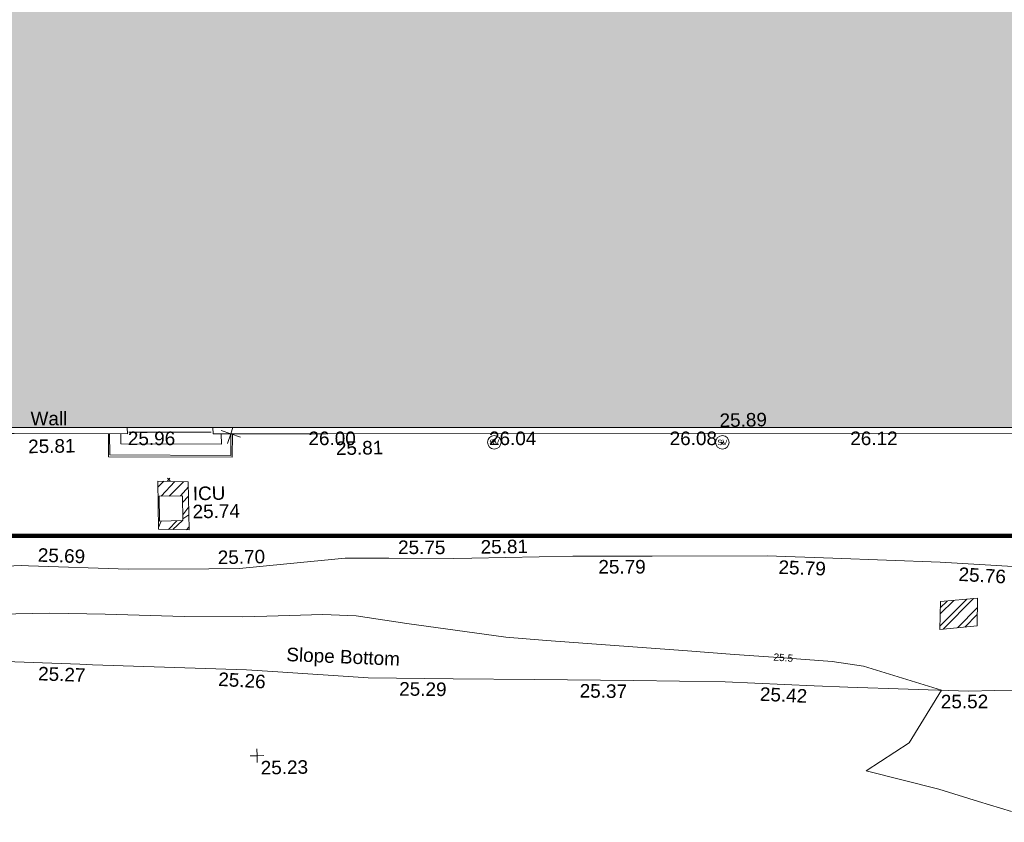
# Model space of a CAD drawing. Header units: millimetres. Extents: x -290717 to 520720, y -88450 to 287762.
# Tile 57 of 197: x -183460 to -156196, y 37702 to 59927. Entities that reach past the tile are written whole.
import ezdxf

# ---------------------------------------------------------------- set-up
doc = ezdxf.new("R2010")
doc.units = ezdxf.units.MM
doc.linetypes.add('IMPORT-HIDDEN2 _3_', pattern=[4762.5, 3175, -1587.5])
doc.linetypes.add('IMPORT-UG_ELEC_STREET LIGHTING_QLB2 _2_', pattern=[2700, 1500, -300.0000000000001, 0, -250, 150, -300.0000000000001, 0, -200])
for name, color, linetype, lineweight, true_color in [('00_TOPO_LEVEL_SPOT', 7, 'Continuous', 9, 0x666666), ('00_TOPO_SERV_IC', 5, 'Continuous', 9, 0x0000ff), ('00_TOPO_SERV_STOP_VALVE', 7, 'Continuous', 9, 0x666666), ('00_TOPO_STEPS', 7, 'Continuous', 9, 0x666666), ('00_TOPO_WALL', 7, 'Continuous', 9, 0x7c00a5), ('00_UAV_BUILDING_OUTLINE', 5, 'Continuous', 9, 0x0000ff), ('00_UAV_FORM_LINES', 7, 'Continuous', 9, 0x666666), ('00_UAV_SLOPE_BOTTOM', 30, 'Continuous', 9, 0xff7f00), ('00_UAV_SLOPE_TOP', 40, 'Continuous', 9, 0xffbf00), ('01_DTM_CONTOUR_MNR', 7, 'Continuous', 9, 0xa5a552), ('01_DTM_CONTOUR_MNR_LABELS', 7, 'Continuous', 9, 0xa5a552), ('12333-PUM-2D-U-0001-C01 - Rev2_REVIT IMPORT_dwg', 7, 'Continuous', 9, 0x767676), ('A_RHA_Line', 7, 'Continuous', 9, 0x00a600), ('PUM-CHAMBER EXTENTS', 6, 'IMPORT-HIDDEN2 _3_', 9, 0xff00ff)]:
    doc.layers.add(name, color=color, linetype=linetype, lineweight=lineweight, true_color=true_color)
doc.layers.add('A_RHA_Detail', color=7, linetype='Continuous', lineweight=9)
doc.layers.add('GEN-TEXT', color=7, linetype='Continuous', lineweight=9)
doc.styles.add('Swis721 Lt BT', font='swissl.ttf', dxfattribs={"height": 399.9999999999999})
doc.styles.add('Swis721 Lt BT_1', font='swissl.ttf', dxfattribs={"height": 200})
doc.styles.add('Swis721 Lt BT_2', font='swissl.ttf', dxfattribs={"height": 375})
pattern_1 = [(45, (-533641079.65, -725615854.3560001), (-265.1650429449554, 265.1650429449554), []), (45, (-533640902.873, -725615854.3560001), (-265.1650429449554, 265.1650429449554), [])]

# ---------------------------------------------------------------- blocks, each defined once
blk = doc.blocks.new('12333-PUM-2D-U-0001-C01 - Rev2_REVIT IMPORT_dwg_MSL_Sluice_Valve_SYM-2077186-Site Location Plan Existing')
at = {"layer": '00_TOPO_SERV_STOP_VALVE', "color": 254, "true_color": 0xcccccc}
blk.add_circle((0, 0), 500.0000000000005, dxfattribs=at)
at = {"layer": '00_TOPO_SERV_STOP_VALVE', "insert": (0, 198.9876086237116), "char_height": 399.9999999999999, "width": 785.1100955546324, "attachment_point": 2, "line_spacing_factor": 1.005061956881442, "style": 'Swis721 Lt BT'}
blk.add_mtext('SV', dxfattribs=at)
blk = doc.blocks.new('12333-PUM-2D-U-0001-C01 - Rev2_REVIT IMPORT_dwg_MSL_Node_Linework_1-V1-Site Location Plan Existing')
at = {"layer": '00_TOPO_STEPS', "color": 254, "true_color": 0xcccccc, "flags": 128}
for points in [[(165.4823156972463, 454.6589256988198), (-4.504727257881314e-10, 1.386069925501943e-10), (-704.8438894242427, 256.5421955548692)], [(704.8438894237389, -256.5421955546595), (0, 0), (-256.5421955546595, -704.8438894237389)]]:
    blk.add_lwpolyline(points, dxfattribs=at)
blk = doc.blocks.new('12333-PUM-2D-U-0001-C01 - Rev2_REVIT IMPORT_dwg_MM-2077200-Site Location Plan Existing')
at = {"layer": '00_TOPO_LEVEL_SPOT', "color": 254, "true_color": 0xcccccc, "flags": 128}
for points in [[(0, -500.0000000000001), (0, 0), (-500.0000000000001, 0)], [(500.0000000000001, 0), (0, 0), (0, 500.0000000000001)]]:
    blk.add_lwpolyline(points, dxfattribs=at)
blk = doc.blocks.new('12333-PUM-2D-U-0001-C01 - Rev2_REVIT IMPORT_dwg_MGS62954_T2_Galway_ITM_3d_Rev1-2077680-Site Location Plan Existing')
at = {"layer": '00_TOPO_SERV_IC', "color": 254, "true_color": 0xcccccc}
for p, q in [((533723202.3, 725604594), (533723202.3, 725605279.8000001)), ((533723202.3, 725605279.8000001), (533723850.0000001, 725605279.8000001)), ((533723850.0000001, 725605279.8000001), (533723850.0000001, 725604594)), ((533723202.3, 725604594), (533723850.0000001, 725604594))]:
    blk.add_line(p, q, dxfattribs=at)
at = {"layer": '00_TOPO_STEPS', "color": 254, "true_color": 0xcccccc}
blk.add_line((533722392.1389025, 725607073.8083667), (533724674.4694079, 725607027.0097165), dxfattribs=at)
at = {"layer": '00_TOPO_STEPS', "color": 254, "true_color": 0xcccccc, "flags": 128}
for points in [[(533721861.7672586, 725607036.9111186), (533721861.7672586, 725606449.148297), (533725209.8082011, 725606371.111605), (533725217.3279275, 725606974.426263)], [(533722173.2012043, 725607031.2889704), (533722173.2012043, 725606753.613673), (533724955.9607343, 725606688.0955626), (533724955.9607343, 725606978.9556572)]]:
    blk.add_lwpolyline(points, dxfattribs=at)
at = {"layer": '00_TOPO_WALL', "color": 254, "true_color": 0xcccccc, "flags": 128}
for points in [[(533701830.2565582, 725610293.7049698), (533701712.054715, 725610293.3237606), (533701631.7676285, 725610293.3237606), (533701218.6319091, 725610293.3237606), (533701217.0576314, 725609956.2152251), (533701184.9417043, 725607903.2770107), (533701181.0474186, 725607423.6489391), (533704720.537172, 725607339.632711), (533710185.5411808, 725607242.4018139), (533719216.4163849, 725607084.6662056), (533722361.2238428, 725607027.8946996), (533722356.1844591, 725607195.6731867)], [(533724726.7923025, 725607154.5169318), (533724726.7923025, 725606982.9270593), (533727857.9426414, 725606928.6654118), (533738599.2087915, 725606758.3521892), (533747580.5101586, 725606594.0437561)]]:
    blk.add_lwpolyline(points, dxfattribs=at)
at = {"layer": '00_UAV_FORM_LINES', "color": 254, "true_color": 0xcccccc, "flags": 128}
blk.add_lwpolyline([(533725266.5290563, 725606973.573626), (533725241.6725001, 725606326.8510002), (533721820.6725001, 725606398.8510001), (533721834.7545982, 725607037.3987637)], dxfattribs=at)
at = {"layer": '00_UAV_SLOPE_BOTTOM', "color": 254, "true_color": 0xcccccc, "flags": 128}
blk.add_lwpolyline([(533750104.6725001, 725599495.8510004), (533746243.5020862, 725599494.1689394), (533745513.6725001, 725599493.8510003), (533742177.6725, 725599660.8510001), (533741250.7485588, 725599718.852144), (533738789.6725, 725599872.8510002), (533736256.8125488, 725599945.6150737), (533733498.6725001, 725600024.8510002), (533731259.6381633, 725600087.2359359), (533728904.6725003, 725600152.8510002), (533726270.7875851, 725600375.2783911), (533725541.6725001, 725600436.8510002), (533721278.6837463, 725600648.4756317), (533720928.6725001, 725600665.8510002), (533716285.9446912, 725600915.976928), (533714747.6725003, 725600998.8510002), (533711295.1872479, 725601217.7629018), (533708959.6725001, 725601365.8510001), (533706307.2142587, 725601561.7264552), (533703908.6725001, 725601738.8510003), (533701315.3626803, 725601828.038904), (533700128.6725001, 725601868.8510002), (533698692.6725001, 725602010.8510003)], dxfattribs=at)
at = {"layer": '00_UAV_SLOPE_TOP', "color": 254, "true_color": 0xcccccc, "flags": 128}
for points in [[(533761386.8955001, 725604402.6235), (533759252.8955, 725603191.6235001), (533758231.8955, 725602838.6235), (533757444.8955, 725602642.6235), (533756794.8140122, 725602562.9360918), (533756359.8955001, 725602509.6235001), (533755315.8955, 725602444.6235), (533753005.8955001, 725602536.6235001), (533751804.4551006, 725602600.9863786), (533749589.8955, 725602719.6235), (533746816.0832792, 725602925.5194864), (533744793.8955001, 725603075.6235001), (533741826.1148045, 725603236.7475302), (533740004.8954999, 725603335.6235001), (533736829.2806095, 725603387.6439971), (533734632.8954999, 725603423.6235001), (533731829.7178892, 725603415.1725575), (533731315.8955, 725603413.6235)], [(533699569.6725001, 725603935.8510001), (533704563.7012099, 725603711.0670991), (533704790.6725001, 725603700.8510001), (533708814.6725001, 725603565.8510001), (533709560.0429508, 725603529.1178865), (533714313.6725001, 725603294.8510003), (533714554.0520666, 725603301.3812402), (533719356.6725, 725603431.8510001), (533719551.8677158, 725603421.7444458), (533722311.6725001, 725603278.8510001), (533724547.9894083, 725603251.2958632), (533725395.6725, 725603240.8510001), (533726703.6725003, 725603350.8510001), (533728326.6725002, 725603476.8510002), (533729537.4410775, 725603451.2410438), (533731315.8955, 725603413.6235)]]:
    blk.add_lwpolyline(points, dxfattribs=at)
at = {"layer": '01_DTM_CONTOUR_MNR', "color": 254, "true_color": 0xcccccc, "flags": 128}
blk.add_lwpolyline([(533746650.0000001, 725596139.050633), (533745740.909091, 725596430.9090909), (533744650, 725596795.5016181), (533742650, 725597340.0000001), (533743851.7893735, 725598089.7362972), (533744770.0000001, 725599530), (533742621.7555978, 725600238.8521625), (533741753.2819448, 725600380.3313961), (533740402.6746002, 725600501.4896984), (533739052.4391118, 725600622.614643), (533737759.5259942, 725600749.3708463), (533733858.705307, 725601099.2903044), (533732735.9233162, 725601208.174293), (533730003.2279692, 725601636.1666032), (533728604.9666463, 725601873.6159084), (533727675.3170527, 725601931.3570148), (533726124.6737651, 725601906.7247038), (533725466.9360465, 725601901.2790699), (533723839.3741335, 725601935.2871398), (533721654.00968, 725602039.3226558), (533720119.0821133, 725602095.5626547), (533716822.9269033, 725602092.6707971)], dxfattribs=at)
at = {"xscale": 0.375, "yscale": 0.375, "zscale": 0.375}
for name, p in [('12333-PUM-2D-U-0001-C01 - Rev2_REVIT IMPORT_dwg_MSL_Node_Linework_1-V1-Site Location Plan Existing', (533725217.3279275, 725606974.426263)), ('12333-PUM-2D-U-0001-C01 - Rev2_REVIT IMPORT_dwg_MSL_Sluice_Valve_SYM-2077186-Site Location Plan Existing', (533732508.8558176, 725606613.2152697)), ('12333-PUM-2D-U-0001-C01 - Rev2_REVIT IMPORT_dwg_MSL_Sluice_Valve_SYM-2077186-Site Location Plan Existing', (533738824.7768948, 725606500.7395982)), ('12333-PUM-2D-U-0001-C01 - Rev2_REVIT IMPORT_dwg_MM-2077200-Site Location Plan Existing', (533725790.0000001, 725598050.0000001))]:
    blk.add_blockref(name, p, dxfattribs=at)
at = {"layer": '00_TOPO_LEVEL_SPOT', "insert": (533725885.0808529, 725597902.6102245), "char_height": 375, "width": 1495.902363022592, "attachment_point": 1, "line_spacing_factor": 1.005061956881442, "style": 'Swis721 Lt BT_2'}
blk.add_mtext('25.23', dxfattribs=at)
at = {"layer": '00_TOPO_SERV_IC', "color": 251, "true_color": 0x666666, "char_height": 375, "attachment_point": 1, "line_spacing_factor": 1.005061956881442, "style": 'Swis721 Lt BT_2'}
for s, insert, width in [('ICU', (533724136.8337424, 725605527.7606302), 1021.012723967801), ('25.74', (533724122.9229175, 725605027.3022028), 1495.902363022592)]:
    blk.add_mtext(s, dxfattribs=dict(at, insert=insert, width=width))
at = {"layer": '00_TOPO_WALL', "color": 251, "true_color": 0x666666, "insert": (533719685.1041449, 725607682.4634943), "char_height": 375, "width": 1130.237340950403, "attachment_point": 1, "rotation": 358.98534781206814, "line_spacing_factor": 1.005061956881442, "style": 'Swis721 Lt BT_2'}
blk.add_mtext('Wall', dxfattribs=at)
at = {"layer": '00_TOPO_WALL', "color": 251, "true_color": 0x666666, "char_height": 375, "width": 1495.902363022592, "attachment_point": 1, "line_spacing_factor": 1.005061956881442, "style": 'Swis721 Lt BT_2'}
for s, insert in [('25.89', (533738756.4407886, 725607299.4993992)), ('25.81', (533719601.9361845, 725606909.3870951)), ('25.81', (533728121.7335341, 725606710.9637778))]:
    blk.add_mtext(s, dxfattribs=dict(at, insert=insert))
at = {"layer": '00_UAV_BUILDING_OUTLINE', "color": 251, "true_color": 0x666666, "char_height": 375, "width": 1495.902363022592, "attachment_point": 1, "line_spacing_factor": 1.005061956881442, "style": 'Swis721 Lt BT_2'}
for s, insert, rotation in [('25.96', (533722369.9589367, 725607086.0137677), 359.00538470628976), ('26.00', (533727369.029615, 725606999.2246232), 359.00538469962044), ('26.04', (533732368.1002932, 725606912.4354783), 359.00538469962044), ('26.08', (533737369.2073241, 725606825.6109805), 359.00538469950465), ('26.12', (533742370.0598115, 725606738.7909021), 359.00538469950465)]:
    blk.add_mtext(s, dxfattribs=dict(at, insert=insert, rotation=rotation))
at = {"layer": '00_UAV_SLOPE_BOTTOM', "color": 251, "true_color": 0x666666, "char_height": 375, "attachment_point": 1, "line_spacing_factor": 1.005061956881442, "style": 'Swis721 Lt BT_2'}
for s, insert, width, rotation in [('Slope Bottom', (533726663.2775872, 725601030.4661585), 3685.143599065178, 356.64061517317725), ('25.27', (533719778.8543437, 725600618.009688), 1495.902363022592, 357.00094085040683), ('25.26', (533724769.5991614, 725600378.299382), 1495.902363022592, 355.70539267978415), ('25.29', (533729763.0402946, 725600019.9979), 1495.902363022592, 358.4040133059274), ('25.37', (533734758.1212652, 725599879.7299656), 1495.902363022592, 358.3544577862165), ('25.42', (533739753.4821476, 725599703.4341702), 1495.902363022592, 356.4194542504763), ('25.52', (533744748.8149526, 725599404.9792978), 1495.902363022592, 359.24433030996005)]:
    blk.add_mtext(s, dxfattribs=dict(at, insert=insert, width=width, rotation=rotation))
at = {"layer": '00_UAV_SLOPE_TOP', "color": 251, "true_color": 0x666666, "char_height": 375, "width": 1495.902363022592, "attachment_point": 1, "line_spacing_factor": 1.005061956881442, "style": 'Swis721 Lt BT_2'}
for s, insert, rotation in [('25.69', (533719827.1403143, 725603903.3847276), 357.0360631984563), ('25.75', (533729797.8578352, 725603941.0731343), 358.7882707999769), ('25.81', (533732081.0974223, 725603909.7033404), 359.8402818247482), ('25.70', (533724796.8421671, 725603747.1029519), 0.13265311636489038), ('25.79', (533735333.5528502, 725603303.2366287), 359.0615082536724), ('25.79', (533740328.2640439, 725603209.0124764), 356.89240087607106), ('25.76', (533745314.892808, 725602927.245859), 355.7548042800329)]:
    blk.add_mtext(s, dxfattribs=dict(at, insert=insert, rotation=rotation))
at = {"layer": '01_DTM_CONTOUR_MNR_LABELS', "color": 251, "true_color": 0x666666, "insert": (533740415.9397795, 725600611.3715029), "char_height": 200, "width": 620.5117196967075, "attachment_point": 2, "rotation": 354.8739151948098, "line_spacing_factor": 1.005061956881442, "style": 'Swis721 Lt BT_1'}
blk.add_mtext('25.5', dxfattribs=at)
blk = doc.blocks.new('12333-PUM-2D-U-0001-C01 - Rev2_REVIT IMPORT_dwg-1620468-Site Location Plan Existing')
at = {"layer": 'PUM-CHAMBER EXTENTS', "true_color": 0xffaaff}
h = blk.add_hatch(dxfattribs=at)
h.set_pattern_fill('FP_3', color=211, style=0, pattern_type=2)
h.set_pattern_definition(pattern_1)
h.paths.add_polyline_path([(82935.35015289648, -11521.35617844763), (82939.3501528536, -10187.35617864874), (82095.35015292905, -10154.3561787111), (82091.35015285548, -11488.35617862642), (82765.91002124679, -11514.73114963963)])
h.paths.add_polyline_path([(82122.65015282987, -11260.35617868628), (82122.65015283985, -10574.55617867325), (82770.3501528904, -10574.55617870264), (82770.35015288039, -11260.3561787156), (82758.37946936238, -11260.3561787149)])
h = blk.add_hatch(dxfattribs=at)
h.set_pattern_fill('FP_3', color=211, style=0, pattern_type=2)
h.set_pattern_definition(pattern_1)
h.paths.add_polyline_path([(103677.3501528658, -14641.35617867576), (104706.3501528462, -14560.35617867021), (104732.350152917, -13788.35617867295), (103703.3501529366, -13869.3561786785)])
at = {"layer": 'GEN-TEXT', "color": 253, "true_color": 0xaaaaaa}
for p, q in [((91392.99481385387, -9236.71151767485), (91463.70549197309, -9166.000839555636)), ((91463.70549197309, -9236.71151767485), (91392.99481385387, -9166.000839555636)), ((97702.99481379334, -9412.711517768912), (97773.70549191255, -9342.0008396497)), ((97773.70549191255, -9412.711517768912), (97702.99481379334, -9342.0008396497)), ((82362.99481382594, -10150.71151778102), (82433.70549194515, -10080.00083966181)), ((82433.70549194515, -10150.71151778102), (82362.99481382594, -10080.00083966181))]:
    blk.add_line(p, q, dxfattribs=at)
at = {"layer": 'PUM-CHAMBER EXTENTS', "color": 211, "linetype": 'Continuous', "true_color": 0xffaaff, "flags": 128}
for points in [[(82091.35015285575, -11488.35617862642), (82095.35015292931, -10154.35617871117), (82939.35015285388, -10187.35617864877), (82935.35015289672, -11521.3561784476)], [(104732.3501529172, -13788.35617867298), (104706.3501528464, -14560.35617867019), (103677.350152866, -14641.35617867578), (103703.3501529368, -13869.35617867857)]]:
    blk.add_lwpolyline(points, close=True, dxfattribs=at)
blk.add_blockref('12333-PUM-2D-U-0001-C01 - Rev2_REVIT IMPORT_dwg_MGS62954_T2_Galway_ITM_3d_Rev1-2077680-Site Location Plan Existing', (-533641079.6498471, -725615854.3561786))

msp = doc.modelspace()

# ---------------------------------------------------------------- hatches: boundary and pattern name
at = {"layer": 'A_RHA_Detail', "true_color": 0xc0c0c0}
h = msp.add_hatch(color=9, dxfattribs=at)
h.paths.add_polyline_path([(-80880.60083898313, -68502.79057078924), (-80400.86592458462, -68483.4150911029), (-80400.86592458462, -62984.64684182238), (-24474.85765180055, -63009.32043784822), (-24456.14471274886, -50840.30023854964), (-36622.55041054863, -50831.65104346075), (-36622.5504104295, -44228.57792609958), (-50959.05265825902, -44213.68205212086), (-50959.05265825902, -42573.78171509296), (-54563.93258049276, -42571.21897729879), (-54565.69773355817, -45054.17447471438), (-92408.82109324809, -45027.27149617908), (-92411.78875845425, -49201.74309219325), (-100061.9988811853, -49201.74309219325), (-100052.221444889, -64852.82557835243), (-86120.90825231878, -64852.82557835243), (-86092.16626519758, -62957.90041523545), (-84861.10047611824, -62957.90041520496), (-84854.79054275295, -68240.10973718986), (-80870.60226895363, -68240.10973718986)])
h.paths.add_polyline_path([(-137238.9269955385, -68461.93840922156), (-132719.7426408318, -68433.06336920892), (-132847.0731201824, -62850.0428228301), (-130454.6837966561, -62916.63108081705), (-130498.2830220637, -61355.8539363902), (-117581.136331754, -61423.42893434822), (-117492.3908565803, -49183.91309186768), (-125136.5200282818, -49178.47881939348), (-125133.5727033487, -45032.61887132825), (-163007.1824077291, -45005.69421944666), (-163007.1824077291, -44090.29634113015), (-163123.8521375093, -44090.21339942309), (-163122.6389897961, -42383.751842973), (-166563.8543420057, -42383.75184295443), (-166565.0349082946, -44044.3982420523), (-193158.4656786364, -44025.49275802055), (-193195.152889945, -62863.6565097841), (-137269.7106414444, -62916.63108078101), (-137254.3708868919, -65679.90523788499)])
h.paths.add_polyline_path([(120310.9497607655, -32334.2823016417), (120312.4652266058, -31610.73011961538), (133451.2244789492, -31638.24899384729), (133469.2230092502, -19717.98315777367), (121295.7536929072, -19692.48606427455), (121319.8434528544, -8190.941560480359), (112277.0825929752, -8172.001674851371), (112263.1769726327, -14811.12345451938), (78285.85310969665, -14739.95861435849), (78292.82277619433, -8167.077575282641), (76545.55099677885, -8163.40371230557), (69355.76844230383, -8152.931592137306), (69353.66597202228, -9156.746357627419), (68372.60878942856, -9154.691552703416), (68372.60878942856, -13705.52853212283), (69333.72334743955, -13707.54156767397), (69325.07112544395, -16249.53369225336), (66623.4489111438, -16249.53369225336), (66619.79243932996, -17995.29925522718), (65989.07757491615, -17995.29925522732), (65985.44262769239, -19730.78799479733), (57152.23993372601, -19712.28702423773), (57127.42535098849, -31559.89461998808), (70277.87165423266, -31587.43801817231), (70277.87165428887, -32271.74147154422), (78263.96947906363, -32285.12944888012), (78266.62669288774, -31019.79372153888), (112335.8856506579, -31091.15111856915), (112335.8856506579, -32317.57330550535), (119781.4233959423, -32333.17321910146)])
h.paths.add_polyline_path([(7503.71740934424, -1791.43926322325), (15482.43097389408, -674.0213230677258), (15484.0826184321, 148.1327206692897), (56188.28042539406, 205.5276654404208), (56155.8432600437, 14338.31663138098), (18016.62665932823, 14236.4814953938), (17967.9025208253, 34313.18372075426), (21727.10644861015, 34324.06926249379), (21708.9097307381, 40608.10218319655), (18009.66447156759, 40608.10218325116), (17995.54603703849, 45483.75063445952), (9770.084212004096, 45420.63294734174), (3966.216019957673, 45443.14492469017), (3984.771235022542, 14176.56786831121), (1023.062455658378, 14176.56786840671), (-276.5134647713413, 14190.52623465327), (-231.6790044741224, 5976.811441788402), (-226.4491536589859, 193.7444677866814), (1220.250839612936, 179.5999159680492), (7477.609307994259, 143.2867556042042), (7488.638446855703, -674.0213230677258)])
h.paths.add_polyline_path([(77755.59663317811, 53.47451145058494), (77729.51881611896, 1699.844979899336), (94464.47132486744, 1659.976083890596), (94606.37913471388, 17991.39023626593), (88810.41901146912, 18015.03260816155), (88799.89418497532, 14436.74271609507), (69413.88950349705, 14457.87738898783), (69377.35724448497, 99.62816357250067), (70760.85642036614, 92.0068082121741)])
h.paths.add_polyline_path([(61252.12079698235, 46453.95617369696), (105774.7348988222, 46472.68783510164), (105768.2642197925, 61852.61234310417), (92285.13876306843, 61852.61234310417), (92308.59670397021, 65784.30757142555), (96107.46680002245, 65767.6044524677), (96059.6808111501, 75209.20847378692), (101084.8427276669, 75071.88872768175), (104988.0046543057, 74765.36560410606), (108403.6894220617, 74363.84089439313), (112009.2703903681, 73787.25420864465), (115645.3524814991, 73049.69667210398), (116890.8108050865, 72761.69136255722), (120208.9929832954, 71893.18353872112), (120865.241739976, 71703.68487155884), (124135.6329505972, 70669.67317909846), (127435.6253142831, 69480.50055823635), (127820.4368655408, 69394.93141813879), (128274.3081769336, 69331.69585757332), (128731.879114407, 69306.66104520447), (129189.9401456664, 69320.00258265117), (129645.2782985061, 69371.62688830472), (130094.6997111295, 69461.17185607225), (130535.0520071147, 69588.00939078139), (130963.2464342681, 69751.2498188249), (131376.279516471, 69949.74812593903), (131771.254123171, 70182.11198906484), (132162.5575600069, 70460.54046602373), (132496.0921582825, 70741.69081117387), (132820.8713676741, 71064.98072578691), (133117.4593294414, 71414.31364276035), (133383.77568926, 71787.23923958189), (133616.5473239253, 72178.53728446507), (133817.1647262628, 72590.54524901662), (133982.6025969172, 73017.89547517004), (134111.7005086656, 73457.59040804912), (134203.5529320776, 73906.545904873), (134257.5155882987, 74361.61286220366), (134272.5462649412, 74819.59931534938), (134250.5259874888, 75277.29281749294), (134189.6227572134, 75731.48297750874), (134090.9274700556, 76178.98397761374), (133955.1324028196, 76616.65691996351), (133783.1900598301, 77041.4318434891), (133576.3064937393, 77450.3292564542), (133335.9328436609, 77840.48103831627), (133063.7551572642, 78209.15055536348), (132761.6825665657, 78553.75185442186), (132431.8338935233, 78871.86780505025), (132076.5227904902, 79161.26705200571), (131698.2415079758, 79419.91966864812), (131299.6434187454, 79646.01139199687), (131093.5942456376, 79746.34209763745), (132146.0467355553, 83110.22226149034), (122787.763295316, 86282.54285521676), (121604.3555410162, 82800.35918872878), (117095.9864226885, 83870.84033788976), (116841.9598400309, 83526.35449576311), (116120.5435466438, 91221.9361197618), (110237.7341284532, 91274.27491024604), (110194.3680786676, 90435.39030217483), (104988.0046543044, 90486.49901569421), (104973.2761846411, 94309.82427956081), (103746.1314668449, 94309.82427962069), (103839.9937121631, 122852.1474272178), (96365.09202303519, 122931.9599471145), (96350.3400238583, 123952.416858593), (104555.5505249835, 123902.1925258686), (104607.3234457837, 120248.5396157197), (125502.5015002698, 120134.193340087), (125662.0200253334, 137657.3796883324), (114479.5865733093, 137699.2256881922), (114382.3062641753, 129149.9458158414), (104644.1590035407, 129187.997507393), (104577.9931702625, 126217.3903165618), (101184.4926405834, 126159.1566967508), (101264.6166812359, 135959.2655565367), (89967.23177303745, 135988.8856164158), (89927.63362986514, 125823.6463181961), (93630.53562299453, 125840.7948842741), (93580.6568888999, 122931.9599471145), (88697.38835373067, 122904.7310127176), (88679.38989541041, 95739.0914377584), (86378.25848993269, 95739.0914377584), (86378.18187189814, 96178.10083375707), (83279.5074328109, 96200.92083330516), (83273.62493422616, 95735.74732136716), (70169.67509616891, 95733.22421950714), (70166.2684274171, 96272.07409350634), (66674.99731291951, 96257.14073659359), (66654.74538556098, 95755.71092140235), (65784.77231076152, 95755.71092140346), (65887.65094981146, 117470.6305650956), (53473.34271625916, 117487.9046429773), (53434.44066306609, 98570.4634906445), (40649.41626913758, 98570.46349066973), (40610.16711556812, 94406.01479082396), (38853.82372865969, 94410.36303444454), (38848.65589191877, 89463.65332732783), (40612.46601909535, 89518.45976927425), (40665.38257359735, 86257.73741131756), (38372.19584673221, 86305.7230928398), (38369.79373532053, 76901.0507917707), (50937.95125076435, 76944.40198877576), (50922.88567283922, 74598.78180893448), (56484.90611318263, 74588.85093774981), (56484.9061131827, 75194.85181998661), (92465.40372273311, 75233.02581663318), (92645.92783659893, 71766.64845097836), (89810.5550181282, 69362.83965827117), (85313.16173971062, 69360.94750424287), (85313.16173971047, 66907.40508090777), (75210.14498260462, 66903.15451592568), (75210.14498260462, 63815.70944554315), (70819.40014306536, 63815.70999204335), (70819.21601502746, 64253.35708063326), (69456.8341568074, 64253.35708063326), (69455.71957374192, 66901.99623168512), (61303.3285675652, 66898.56680686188), (61304.56054652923, 63970.32021231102), (70500.41048205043, 63970.32021223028), (70500.40885431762, 61852.59006210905), (61245.64388480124, 61848.69637492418), (61252.12079698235, 46455.07044720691)])
h.paths.add_polyline_path([(-17153.16561239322, 48569.32684293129), (-17153.16561227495, 60770.38083690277), (-29362.88357762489, 60774.7042869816), (-29362.88357762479, 67399.20394583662), (-43507.25361058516, 67405.01911302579), (-43488.53133082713, 69093.07334179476), (-45766.41866234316, 69109.32868391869), (-45794.34620035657, 67405.01911302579), (-47272.11273197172, 67404.21245453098), (-47272.44887636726, 66454.91798912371), (-86004.56386335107, 66468.6329952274), (-86006.66970790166, 60521.58362724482), (-92662.8772251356, 60521.58362724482), (-92666.53762789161, 50184.35611936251), (-79752.016597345, 50179.78302554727), (-79752.016597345, 48591.49323813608), (-17157.71631240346, 48569.32845421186)])
h.paths.add_polyline_path([(-201056.4185879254, 48628.75479108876), (-138377.9751621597, 48634.64535782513), (-138377.9751621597, 50133.28202330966), (-125467.710581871, 50134.49533928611), (-125468.6909603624, 60566.19036866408), (-132186.8595615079, 60565.86652591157), (-132187.4203588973, 66533.01978768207), (-170643.3098734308, 66805.61809689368), (-170643.3098732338, 67738.78475851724), (-200340.0100486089, 67488.93693767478), (-200348.7175167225, 60827.7802510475), (-201057.5650552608, 60827.71357562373), (-201056.6510294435, 51102.0431337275)])
h.paths.add_polyline_path([(-240051.5126725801, 54769.1949116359), (-239444.4902595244, 54811.10754483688), (-239186.5396225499, 54841.92927608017), (-238764.8191578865, 54940.98166103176), (-238382.4735933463, 55122.46891391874), (-237990.3402229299, 55354.87497237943), (-237269.2031026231, 55936.21514997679), (-237030.2712443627, 56228.66101920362), (-236793.0039600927, 56569.31473977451), (-236554.5880579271, 57004.26389721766), (-236432.7219585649, 57267.46508911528), (-236300.0815274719, 57753.26239002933), (-236250.7285154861, 58017.17885687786), (-236235.6490610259, 58516.21786795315), (-236233.2538430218, 58987.85640057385), (-236213.702979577, 59823.48083772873), (-236363.8287856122, 59820.8603820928), (-236634.0279869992, 60698.06075831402), (-236391.9547756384, 61432.1972634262), (-236225.4740089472, 61435.10319604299), (-236201.6036570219, 62637.68779599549), (-232563.5271750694, 62639.28734435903), (-232563.5271750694, 63049.03842407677), (-232732.1945866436, 63049.15302221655), (-232860.1521278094, 63457.9589027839), (-232731.6068089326, 63914.24862701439), (-232560.8209657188, 63914.24862701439), (-232521.9864006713, 70597.99604498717), (-240628.6947850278, 70598.85496274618), (-240629.7923196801, 72350.98321581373), (-246412.6011213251, 72347.36085937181), (-246412.6011213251, 70616.45923939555), (-254449.5805725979, 70618.60952619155), (-254454.637144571, 70754.06491724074), (-254469.7140363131, 73191.6627625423), (-263883.2532625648, 73267.83063692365), (-263902.4181505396, 68260.74348557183), (-263714.8217520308, 68259.82096576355), (-263552.9672900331, 67819.6543439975), (-263719.0883117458, 67392.20684197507), (-263913.629869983, 67392.20684288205), (-263956.7001914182, 58633.76423459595), (-260181.1963171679, 58611.22607638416), (-260192.3146984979, 56354.25111578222), (-257184.684388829, 56339.46086010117), (-257213.4419958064, 57092.93866025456), (-257338.5163846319, 57093.27331227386), (-257471.0109295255, 57531.7457231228), (-257338.5163845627, 58062.22513700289), (-257203.4956297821, 58064.06881293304), (-257173.5751889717, 58598.54056827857), (-256478.2273617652, 58575.27357918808), (-256478.2273617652, 58788.51859477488), (-256013.0091299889, 58911.92701537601), (-255397.0786589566, 58780.99767608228), (-255397.0786664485, 58595.98242230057), (-243809.8853614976, 58585.92793205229), (-243805.3570672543, 58352.04527760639), (-243740.9394682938, 57884.52572396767), (-243619.083060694, 57421.84877501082), (-243424.3877541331, 56943.65915328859), (-243247.1437899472, 56608.24157716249), (-243003.0710577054, 56249.99021479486), (-242732.2093200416, 55932.75703086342), (-242371.7230179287, 55603.12658814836), (-242141.2551255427, 55424.88676771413), (-241804.9643038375, 55216.88439829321), (-241529.464082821, 55077.02869058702), (-241100.6275144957, 54917.18295005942), (-240836.2134980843, 54840.82833179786), (-240453.4486196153, 54788.6078413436), (-240203.3756532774, 54776.52967577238)])
h.paths.add_polyline_path([(40276.69022620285, 59895.3641775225), (40328.62676026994, 69196.9439153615), (36588.99968782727, 69217.82459101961), (36619.46637569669, 74674.25962431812), (32264.36460075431, 74687.02318924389), (32233.48293864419, 69156.26826309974), (11916.69390488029, 69269.70959690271), (11966.66200108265, 78218.75165977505), (29087.50901742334, 78123.15526811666), (29143.44567202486, 88141.13700481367), (15719.34879623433, 88216.09212957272), (15732.60379610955, 90589.99788900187), (4594.294101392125, 90652.19003492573), (4525.129359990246, 78265.12250452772), (10096.76365550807, 78234.01258734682), (10077.43887221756, 74773.03821913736), (4547.641142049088, 74803.91453678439), (4465.579974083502, 60107.16002351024), (19125.89094757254, 60025.30234268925), (19139.86249371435, 62527.53804648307), (31738.59196305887, 62457.19146407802), (31724.55430855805, 59943.11609818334), (38369.79364222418, 59906.01157297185)])
h.paths.add_polyline_path([(-246083.0241259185, 72334.29150213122), (-246083.0594797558, 72334.30275087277), (-246208.2905500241, 72334.29150213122)])
h.paths.add_polyline_path([(-114575.3004830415, 112178.0758696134), (-114575.3246436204, 112178.0758696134), (-114707.2752166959, 115801.5811617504)])
h.paths.add_polyline_path([(-154699.9178766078, 101760.4080976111), (-114382.0503338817, 101776.0542915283), (-114382.0503338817, 106926.936016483), (-113755.641395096, 106927.1791078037), (-113757.5507412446, 111847.2721532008), (-114431.6837526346, 111847.2721532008), (-114431.8098651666, 112178.075869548), (-114575.3004830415, 112178.0758696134), (-114578.9984943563, 121707.2390834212), (-123056.9849702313, 121707.2390834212), (-123068.8201032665, 156452.7036899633), (-119381.2340625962, 156454.1347343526), (-119381.2340625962, 160165.8603541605), (-115501.031452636, 160167.3661472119), (-115503.3750945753, 166206.5793118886), (-132411.7987151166, 166599.6604729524), (-132411.8243306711, 166665.6603411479), (-135275.0124468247, 166664.5489553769), (-135275.0124468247, 166628.1883102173), (-135911.3205077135, 166628.1944503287), (-135911.3479256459, 166352.1604668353), (-152521.1633846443, 166345.7145607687), (-152518.3680955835, 159142.6836790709), (-150699.3133726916, 159117.9265656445), (-150755.6690356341, 122560.6912032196), (-151059.2005266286, 122560.6912032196), (-151061.0981347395, 121302.4374931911), (-154138.3148337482, 121372.6012653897), (-154138.3148337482, 121865.183451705), (-154704.3888425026, 121867.2611370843), (-154688.5451973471, 119352.3937021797), (-154745.5933227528, 119352.3715636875), (-154745.5763474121, 118722.1532660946), (-160794.1544526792, 118748.744283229), (-160794.1544527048, 119410.5425977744), (-163852.1622693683, 119422.408321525), (-163855.0715294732, 118762.2003111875), (-167568.6765459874, 118778.5256058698), (-166634.6619849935, 124395.1277019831), (-166843.6206842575, 124471.2090400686), (-167568.6765459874, 124707.6250904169), (-168028.2173235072, 124841.3808643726), (-168630.5006276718, 124991.3056740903), (-169238.2056070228, 125117.4693074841), (-169850.3952285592, 125219.6772877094), (-170466.1255403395, 125297.7720169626), (-171089.1102599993, 125351.8553033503), (-171704.4065937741, 125381.1774254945), (-172325.0479971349, 125386.3595015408), (-172782.2248668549, 125374.5832363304), (-173401.7764236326, 125337.4554476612), (-174019.3926983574, 125276.0328036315), (-174634.1213722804, 125190.4100127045), (-175245.0145766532, 125080.7190996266), (-176047.1958093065, 124895.7675261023), (-176665.4852587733, 124724.7228134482), (-177045.3001228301, 124609.1129151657), (-177631.5127793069, 124405.2077276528), (-176665.4852586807, 118818.5158793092), (-177558.9402083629, 118822.4435769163), (-177662.2853368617, 125263.4341236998), (-176365.3912352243, 126542.9270807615), (-159462.2970490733, 126319.9103917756), (-157057.7396790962, 128609.0850976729), (-157060.6673204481, 136153.1661957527), (-158638.8016610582, 137740.2441626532), (-159352.3735831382, 137740.2441626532), (-161634.4140635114, 140201.1078539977), (-168727.9404946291, 140256.8191147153), (-171035.0401162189, 137942.884730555), (-174184.1459014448, 137942.884730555), (-176460.1168228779, 140292.2858551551), (-177341.68569345, 140292.285855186), (-177341.7114445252, 140358.4281613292), (-183428.5803825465, 140356.0660244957), (-185921.6385984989, 137917.4639097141), (-185921.6385985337, 131757.309115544), (-186906.8767412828, 131756.9267734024), (-187725.3914540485, 130809.9989183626), (-187724.0588902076, 127376.1828149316), (-186481.0281350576, 126304.557648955), (-186479.4846755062, 122327.2959175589), (-185176.2828158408, 121059.4673825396), (-180304.1129154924, 121059.4673825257), (-180304.1136492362, 118802.0484409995), (-193555.3706955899, 118802.0484409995), (-193555.3686998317, 133117.8341649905), (-192593.6442938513, 133118.2073819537), (-192593.6442938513, 134200.8158367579), (-192224.6284783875, 134200.9592041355), (-192225.5653014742, 136615.0101267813), (-192595.0012461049, 136615.0101267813), (-192595.4357332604, 137734.4745166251), (-193589.2709668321, 137734.4746851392), (-193589.2685988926, 147474.5705834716), (-193163.2062206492, 147492.8644728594), (-192606.8095195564, 147551.4951472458), (-192359.9383250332, 147589.5931622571), (-192199.8207947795, 147616.5827293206), (-191882.7548926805, 147682.9245600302), (-191568.5380071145, 147761.6632019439), (-191020.2573150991, 147932.4221712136), (-190950.5841382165, 147955.8263236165), (-190647.7999969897, 148070.951423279), (-190349.769078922, 148197.8750093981), (-190056.9509284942, 148336.4013817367), (-189769.7970512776, 148486.316942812), (-189375.4954991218, 148717.2624196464), (-189132.9060261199, 148873.2749095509), (-188867.5421091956, 149059.0543930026), (-188609.6764469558, 149255.1087866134), (-188354.9814056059, 149465.3525772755), (-188079.6339208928, 149713.8792482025), (-187884.9836199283, 149901.8220103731), (-187538.2510284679, 150274.4802367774), (-187446.2998447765, 150378.396083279), (-187241.3270201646, 150629.2310214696), (-187046.3599558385, 150887.9197697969), (-186861.699277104, 151154.0634500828), (-186546.1373636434, 151669.8298752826), (-186524.4196769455, 151707.063245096), (-163675.289831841, 151669.8298752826), (-163687.5843044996, 148134.0767945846), (-157303.6541541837, 148136.4921063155), (-157303.6541541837, 155759.9150161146), (-157557.4317586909, 155765.0384228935), (-157555.9168973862, 166678.0466575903), (-187009.2021991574, 166699.7464767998), (-187013.0952111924, 162054.4009359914), (-188707.1775469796, 162044.5925187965), (-188705.9961893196, 155021.5333641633), (-188737.9999316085, 154650.5326603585), (-188799.0133970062, 154283.1866125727), (-188857.2045401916, 154035.4341107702), (-188966.1106131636, 153679.3368924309), (-189102.6200311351, 153332.8820747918), (-189265.8911677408, 152998.2056672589), (-189454.9174010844, 152677.3710606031), (-189645.2484685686, 152421.322012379), (-189916.9563410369, 152104.2450531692), (-190212.7041973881, 151809.4634871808), (-190530.6686598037, 151538.7947475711), (-190868.889367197, 151293.9075915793), (-191225.2810786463, 151076.3118324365), (-191597.6465194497, 150887.3490190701), (-192092.8415776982, 150682.5621956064), (-192485.2937347, 150569.6612301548), (-192903.8930807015, 150482.2408890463), (-193187.215491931, 150440.8868273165), (-193594.1866364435, 150407.1257787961), (-193594.5953882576, 151459.989522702), (-205369.2399268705, 151455.4201248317), (-205354.452352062, 113350.0822379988), (-207187.1580384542, 113349.3709450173), (-207184.3024929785, 105991.0636522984), (-205312.8709512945, 105991.0636522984), (-205311.2365670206, 101769.6553082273), (-175488.645120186, 101781.2285901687), (-175488.645120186, 110889.6985621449), (-154703.462766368, 110897.5679794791), (-154700.5193329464, 103310.2697088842)])
h.paths.add_polyline_path([(193735.9435692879, 113047.8274775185), (208865.0938716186, 114991.026643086), (208976.1154122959, 114126.6471161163), (216447.8967330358, 115086.3281915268), (216038.7305308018, 118271.970241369), (232648.5073383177, 120405.3421627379), (233425.9936153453, 114352.0734369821), (240632.2017567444, 115277.6440986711), (239854.8412683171, 121329.9334728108), (256406.8682407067, 123455.8879629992), (257091.7572256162, 118089.1198988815), (264572.287122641, 119040.8180953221), (261877.8350554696, 138524.7609215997), (259178.7147038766, 138221.6086023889), (259197.3483654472, 137439.0084132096), (254686.1480587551, 136897.0007613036), (255412.6810205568, 131314.8303174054), (240852.7447965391, 129522.4514055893), (239771.0426540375, 137918.8519126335), (240649.582243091, 138010.1984551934), (240062.3063116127, 142776.6750342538), (239165.7694641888, 142685.0143484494), (237630.9646614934, 151018.3171733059), (266172.8791088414, 154560.7889781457), (271297.187694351, 142612.4006970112), (276531.7397502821, 144861.0987145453), (274941.5029779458, 148527.903728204), (302074.530765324, 160134.9084326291), (300215.9323773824, 164320.1841173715), (301528.161327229, 164907.0997990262), (300405.1237791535, 167477.8916353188), (299016.6944531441, 166945.7181825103), (295626.7488506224, 174518.7544287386), (294333.0289184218, 177537.1551681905), (287288.847594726, 174518.7544287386), (289427.6893504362, 169661.0163464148), (272956.7816584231, 162557.1203578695), (271943.2187786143, 164897.4305293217), (267016.3118217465, 162764.0369715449), (268502.3094164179, 159357.043014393), (265200.4029571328, 157946.4096681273), (226856.4166955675, 153146.7821791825), (227510.3041274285, 148852.0205335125), (228280.9873164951, 141179.0007484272), (227302.3544112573, 141050.2812999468), (227895.3788231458, 136433.1758633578), (228748.5501749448, 136523.8855003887), (229602.307730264, 128023.7667641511), (217691.2359889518, 126493.8999679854), (217642.3600127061, 126874.4332670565), (215138.5007311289, 126552.8357430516), (215194.9980427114, 126112.9650749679), (215015.6132225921, 126089.9247571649), (214840.967257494, 127449.6644606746), (192258.7012018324, 124549.1816390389), (193486.3576426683, 114991.026643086)])
h.paths.add_polyline_path([(-78076.24179098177, 117605.518872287), (-78076.23951907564, 117610.0871212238), (-78070.31812256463, 129485.733079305), (-74723.15926546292, 129478.3852560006), (-74723.15926546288, 125435.7860625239), (-48015.64546089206, 125380.0246061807), (-47996.55031653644, 135872.5822179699), (-61198.159180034, 135901.5630078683), (-74714.72264147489, 135923.5088764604), (-74723.62876031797, 131865.2975510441), (-78070.31812256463, 131872.6421692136), (-78062.97909490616, 149549.768943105), (-58292.26570494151, 149541.5607197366), (-58292.26570494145, 148946.2407608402), (-37707.70924049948, 148937.6946534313), (-37707.70924049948, 159740.0690313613), (-44148.26955758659, 159742.7429641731), (-44148.26955758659, 162961.3319175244), (-49829.95437586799, 162961.3319175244), (-49830.92144141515, 160632.0129326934), (-78494.0902662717, 160643.9130440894), (-78494.0902662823, 161615.1537737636), (-78739.22585210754, 161615.2555472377), (-78691.79195364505, 168187.9195488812), (-90844.5764503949, 168126.8149080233), (-90962.52567696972, 152686.7636278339), (-89064.97866810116, 152685.97582136), (-89079.54115383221, 117610.0871212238), (-78374.80210165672, 117605.6428258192)])
h.paths.add_polyline_path([(69254.82576126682, 129235.9722870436), (69259.97086178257, 136167.7892474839), (86068.0992678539, 136131.0235193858), (86008.66431381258, 164703.3084147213), (58789.63167882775, 164723.5115811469), (58789.63167882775, 170119.2062865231), (54460.16324890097, 170122.4198087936), (54457.21717773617, 166153.2792453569), (47042.21516498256, 166158.7829869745), (47041.10931533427, 164668.9097040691), (39173.27935198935, 164674.7495545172), (39172.83712618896, 164078.9539098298), (17014.87910992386, 164095.400525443), (17002.38841206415, 147267.1142245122), (12659.63471563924, 147267.1142245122), (12653.6008753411, 139137.9291796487), (17031.41608901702, 139134.6797717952), (17024.58791744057, 129935.3194463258), (39191.34773726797, 129918.8662983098), (39191.34773726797, 129258.2867272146), (69014.0340609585, 129236.1510132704)])
h.paths.add_polyline_path([(39265.62356917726, 139467.8223435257), (33050.91021530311, 139484.1586867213), (33087.56357182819, 153427.9220784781), (39277.60130890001, 153411.6505991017), (39277.60130890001, 152830.3127277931), (43058.29603858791, 152820.3745823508), (43024.83899408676, 140092.5601633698), (39267.2657899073, 140092.5601633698)])
h.paths.add_polyline_path([(1979.548949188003, 189123.2414339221), (18699.10403225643, 189180.0465563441), (18678.46874727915, 195253.6675675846), (24349.02704558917, 195272.9334349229), (24334.96888369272, 199550.7690689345), (28829.78348971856, 199566.0403168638), (28798.35772162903, 208815.6446465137), (24334.94961552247, 208806.1514042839), (24333.90624838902, 209113.2475694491), (16811.59093053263, 209087.6902915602), (16806.58456496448, 208843.590909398), (6772.293057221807, 208809.4991440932), (6797.166076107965, 201488.5780549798), (-8471.058649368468, 201436.7038403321), (-8471.058649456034, 200429.0172029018), (-11856.09020773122, 200417.5164702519), (-11823.72827012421, 190892.3684139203), (-7614.729360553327, 190904.9356358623), (-7614.729360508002, 190170.8290169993), (-4608.619189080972, 190169.2993656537), (-4608.238782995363, 190916.8832264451), (1973.379031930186, 190939.2444093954), (1977.122761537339, 189837.3456606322)])
h.paths.add_polyline_path([(-20506.2213294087, 190640.028646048), (-20122.28942212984, 206347.1214480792), (-41550.34215554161, 207015.255795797), (-41462.26177905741, 210449.6195896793), (-31391.41053375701, 210152.0276719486), (-31078.64493158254, 223862.574366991), (-44305.08575746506, 224230.797228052), (-44490.79956595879, 211865.5542346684), (-47510.12209651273, 211942.9901386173), (-47722.57925074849, 203659.0205615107), (-47076.06680551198, 203635.3001466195), (-47175.4684425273, 199531.9403872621), (-46801.21126120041, 199520.4703265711), (-46873.68175963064, 195478.589946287), (-44600.40472249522, 195425.25597799), (-44685.88459510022, 192243.2795180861), (-38073.99929110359, 192135.6564361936), (-38104.39995468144, 191126.9722513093), (-21537.79264469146, 190668.5723413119)])
h.paths.add_polyline_path([(16801.02360974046, 195961.5001375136), (9656.615133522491, 196015.1086064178), (9643.83815057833, 199513.9922857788), (11631.77992465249, 199485.8321209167), (11631.79209405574, 203322.2460457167), (16806.58456511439, 203391.4855727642), (16801.04077099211, 195984.4293109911)])
h.paths.add_polyline_path([(122084.9263243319, 200536.2570557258), (122088.180516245, 206386.1947929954), (125211.1061637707, 206386.1947929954), (125211.1162733, 206645.8932838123), (126202.709897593, 206645.8932838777), (126203.0204768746, 207041.0477229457), (130401.4034740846, 206979.0758390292), (130444.269112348, 209883.2802976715), (126202.8383602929, 209945.883203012), (126203.0204768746, 214624.1281189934), (127364.7919503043, 214624.1281189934), (127365.2106673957, 225380.2058570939), (126159.8599207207, 225380.2527798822), (126207.4133336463, 241475.3410923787), (119482.541129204, 241495.8747302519), (119479.204156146, 246182.0096278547), (109943.9121324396, 246175.219673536), (109953.2702600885, 233033.3814297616), (115000.5285021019, 233033.3814296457), (114999.5792924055, 208653.4991933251), (112026.3032629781, 208653.4991933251), (112024.3519988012, 200538.6764491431), (122024.6079402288, 200536.271559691)])
h.paths.add_polyline_path([(30087.05071628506, 200986.75440713), (38030.67179073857, 201028.6865661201), (38030.67179073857, 202922.9731661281), (38109.89531489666, 202923.3913649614), (38067.25569093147, 208827.6066631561), (38013.35839375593, 208827.667223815), (38012.38630312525, 209012.5383931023), (30044.90685988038, 208970.4802974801), (30060.65944993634, 205986.3119354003)])
h.paths.add_polyline_path([(195986.2599411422, 205661.5722736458), (202896.8751332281, 206052.0074670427), (202676.886254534, 209945.7611691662), (195766.2710618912, 209555.325975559)])
h.paths.add_polyline_path([(-91652.40581580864, 206392.6172135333), (-79454.24421187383, 206432.5105635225), (-79629.29258199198, 238245.6998510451), (-68904.21147484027, 238215.095164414), (-68918.56040493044, 246314.0782553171), (-68756.515268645, 246312.9061543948), (-68755.20581930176, 246638.9786699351), (-79620.07671794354, 246651.3624133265), (-79606.5628449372, 247343.5411849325), (-82154.50636787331, 247318.0695596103), (-82154.50636787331, 247488.1275895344), (-91640.64698348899, 247472.5371040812), (-91638.72040628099, 246846.4753752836), (-131470.3702759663, 246641.42150215), (-131470.3702759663, 250159.5419305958), (-142857.1087886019, 250176.7939677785), (-142864.0554935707, 246220.0701029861), (-165118.8027587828, 246272.3986783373), (-165040.0492656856, 253907.936045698), (-178677.4727934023, 253929.5079730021), (-178699.5521575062, 238176.7234097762), (-138599.3373496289, 238209.4781454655), (-138548.4479938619, 206627.5237025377), (-126646.6702863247, 206572.2299428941), (-126666.6805510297, 234825.8818836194), (-124962.7180531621, 234825.9534805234), (-124969.0241559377, 234688.4891474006), (-91595.61129713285, 234664.3133306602), (-91650.87307429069, 207155.5994723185)])
h.paths.add_polyline_path([(142123.7078306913, 209113.5383730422), (152768.4446292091, 209127.3137315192), (152745.2992288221, 227012.6338093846), (142100.5623961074, 226998.8584508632), (142121.8067345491, 210582.5602414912)])
h.paths.add_polyline_path([(168998.8561285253, 209274.9592350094), (169026.8416078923, 226860.3446541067), (161686.6780313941, 226876.6646907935), (161647.6783165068, 209291.3037608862), (168846.6177107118, 209275.2977201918)])
h.paths.add_polyline_path([(49761.46820716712, 218476.567809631), (49794.00484362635, 223316.1680811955), (41274.07755979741, 223363.4010619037), (41273.58999769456, 223290.879563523), (32187.30576793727, 223351.9666549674), (32202.10532416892, 225553.2987455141), (20081.8372469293, 225634.7833114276), (20035.26675877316, 218707.7438838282), (31566.33951793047, 218630.2204926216), (31566.12891728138, 218598.8950898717), (49547.01686615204, 218478.0095661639)])
h.paths.add_polyline_path([(162361.9830851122, 234154.0520866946), (162366.6425722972, 241589.9129272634), (135261.1026964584, 241630.986197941), (135249.0888707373, 234197.8735112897), (160249.0277027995, 234157.467167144)])
h.paths.add_polyline_path([(176458.8604388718, 246709.572470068), (176516.248447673, 252173.1529805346), (168884.2833866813, 252253.3171281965), (168934.8652923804, 257068.9279575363), (164355.0504715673, 257117.0331241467), (164296.1746742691, 251511.8088120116), (164416.8965511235, 251510.5407811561), (164367.8024342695, 246836.5737543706), (172300.1975056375, 246753.2539686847)])

# ---------------------------------------------------------------- linework, layer by layer
at = {"layer": 'A_RHA_Line', "color": 7}
for p, q in [((-183966.7548720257, 48630.36089029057), (-178966.9308970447, 48630.83077752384)), ((-178966.9308970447, 48630.83077752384), (-173967.1069222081, 48631.30066475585)), ((-173967.1069222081, 48631.30066475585), (-168967.2829473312, 48631.77055184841)), ((-168967.2829473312, 48631.77055184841), (-163967.4589724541, 48632.2404389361)), ((-163967.4589724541, 48632.2404389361), (-158967.6349975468, 48632.71032631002)), ((-158967.6349975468, 48632.71032631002), (-153967.8110227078, 48633.18021340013))]:
    msp.add_line(p, q, dxfattribs=at)
at = {"layer": 'A_RHA_Line', "color": 1, "lineweight": 140, "true_color": 0xff0000}
msp.add_line((-122493.3547711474, 45632.01276412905), (-217181.9150624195, 45632.01276412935), dxfattribs=at)

# ---------------------------------------------------------------- block references
at = {"layer": '12333-PUM-2D-U-0001-C01 - Rev2_REVIT IMPORT_dwg', "color": 254, "linetype": 'IMPORT-UG_ELEC_STREET LIGHTING_QLB2 _2_', "true_color": 0xffd4d4, "rotation": 0.9999999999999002}
msp.add_blockref('12333-PUM-2D-U-0001-C01 - Rev2_REVIT IMPORT_dwg-1620468-Site Location Plan Existing', (-261895.0770586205, 55869.5817132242), dxfattribs=at)

doc.saveas('drawing.dxf')
